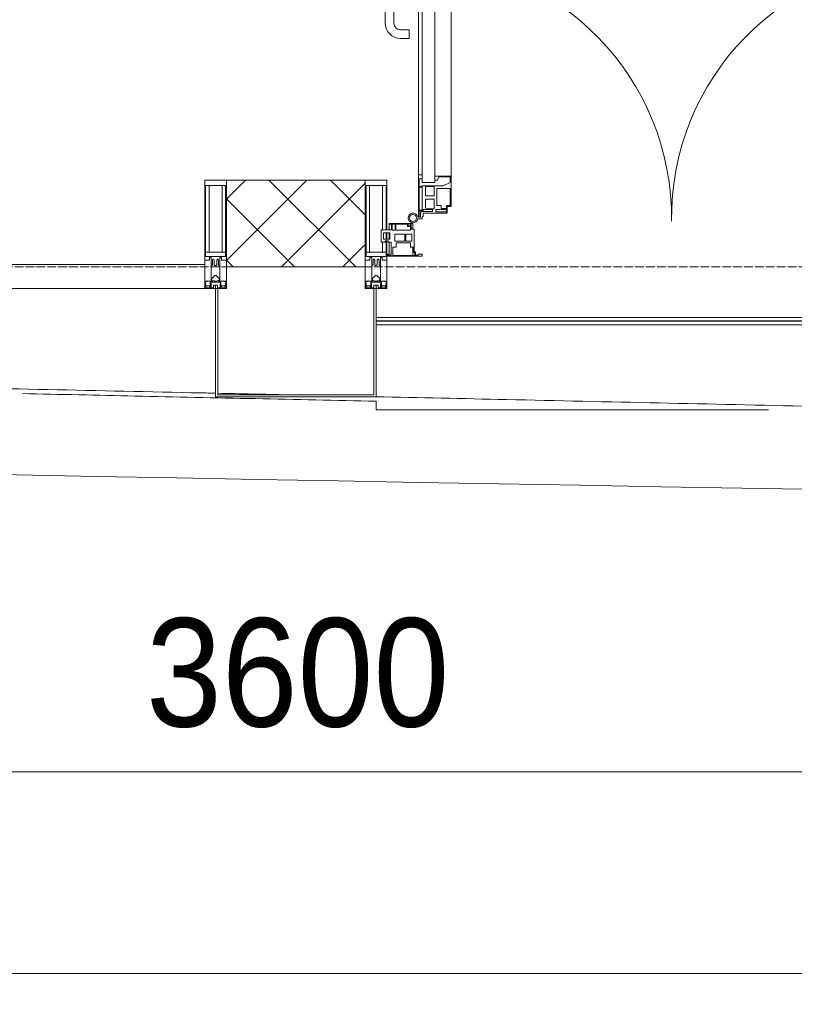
# Model space of a CAD drawing. Header units: millimetres. Extents: x 5617 to 143375, y 7718 to 186221.
# Tile 20 of 106: x 39970 to 41755, y 13700 to 15970. Entities that reach past the tile are written whole.
import ezdxf

# ---------------------------------------------------------------- set-up
doc = ezdxf.new("R2010")
doc.units = ezdxf.units.MM
doc.linetypes.add('ADSK_Линия сетки', pattern=[25, 20, -2.5, 0, -2.5])
for name, color, linetype, lineweight in [('Двери', 7, 'Continuous', 18), ('Импосты витража', 7, 'Continuous', 18), ('Колонны', 7, 'Continuous', 18), ('Ограждение', 7, 'Continuous', 18), ('Оси', 7, 'Continuous', 9), ('Панели витража', 7, 'Continuous', 18), ('Поручни', 7, 'Continuous', 18), ('Размеры', 7, 'Continuous', 9), ('Размеры-100', 7, 'Continuous', 9), ('Стены разрез', 7, 'Continuous', 40), ('Форма', 7, 'Continuous', 18), ('Формообразующий элемент-перекрытие', 7, 'Continuous', 18), ('Элементы узлов', 7, 'Continuous', 18)]:
    doc.layers.add(name, color=color, linetype=linetype, lineweight=lineweight)
doc.styles.add('Arial', font='arial.ttf', dxfattribs={"width": 0.9, "height": 250})
doc.dimstyles.new('Основной_2_5_мм', dxfattribs={"dimscale": 304.8, "dimtxt": 255.06485, "dimasz": 0.463911, "dimexe": 0.492126, "dimexo": 0.492126, "dimgap": 0.098425, "dimtad": 1, "dimdec": 0, "dimdsep": 46, "dimtxsty": 'Arial', "dimblk1": 'OBLIQUE', "dimblk2": 'OBLIQUE', "dimsah": 1, "dimcen": 0.09, "dimdle": 0.492126, "dimazin": 2, "dimtfac": 1, "dimtdec": 4, "dimtix": 1, "dimtmove": 0, "dimatfit": 3, "dimfxl": 1, "dimtvp": 1, "dimtolj": 1, "dimtzin": 0, "dimlwd": 20, "dimlwe": 20, "dimarcsym": 2})

# ---------------------------------------------------------------- blocks, each defined once
blk = doc.blocks.new('A_PAN_ALU_Door_Double - EXT_1_Double_EQ-7507534-МКСС_К4_L08_28_500_')
at = {"layer": 'Двери', "color": 253, "lineweight": 5, "true_color": 0xaaaaaa}
for p, q in [((-583.7, 659.3), (-583.7, 758.9)), ((-583.7, 758.9), (-578.6, 758.9)), ((-583.7, 659.3), (-583.7, 758.9)), ((-583.7, 758.9), (-578.6, 758.9)), ((-581.6, 750.3), (-581.6, 742.3)), ((-579.8, 750.3), (-581.6, 750.3)), ((-581.6, 750.3), (-581.6, 742.3)), ((-579.8, 750.3), (-581.6, 750.3)), ((-579.8, 748.9), (-579.8, 750.3)), ((-579.8, 748.9), (-579.8, 750.3)), ((-578.6, 758.9), (-578.6, 748.9)), ((-578.6, 758.9), (-578.6, 748.9)), ((583.7, 758.9), (578.6, 758.9)), ((578.6, 758.9), (578.6, 748.9)), ((583.7, 758.9), (578.6, 758.9)), ((578.6, 758.9), (578.6, 748.9)), ((579.8, 748.9), (579.8, 750.3)), ((579.8, 750.3), (581.6, 750.3)), ((579.8, 748.9), (579.8, 750.3)), ((579.8, 750.3), (581.6, 750.3)), ((581.6, 750.3), (581.6, 742.3)), ((581.6, 750.3), (581.6, 742.3)), ((583.7, 659.3), (583.7, 758.9)), ((583.7, 659.3), (583.7, 758.9)), ((-581.6, 742.3), (-572.9, 742.3)), ((-581.6, 742.3), (-572.9, 742.3)), ((-581.6, 740.6), (-581.6, 688.2)), ((-574.6, 740.6), (-581.6, 740.6)), ((-581.6, 740.6), (-581.6, 688.2)), ((-574.6, 740.6), (-581.6, 740.6)), ((-578.6, 748.9), (-579.8, 748.9)), ((-578.6, 748.9), (-579.8, 748.9)), ((-574.6, 688.2), (-574.6, 740.6)), ((-574.6, 688.2), (-574.6, 740.6)), ((-572.9, 742.3), (-572.9, 739.3)), ((-572.9, 742.3), (-572.9, 739.3)), ((-572.9, 739.3), (-543.6, 739.3)), ((-572.9, 739.3), (-543.6, 739.3)), ((-566.1, 737.5), (-567.6, 734.8)), ((-566.1, 737.5), (-567.6, 734.8)), ((-567.6, 734.8), (-567.6, 715.8)), ((-567.6, 734.8), (-567.6, 715.8)), ((-547.7, 737.5), (-566.1, 737.5)), ((-547.7, 737.5), (-566.1, 737.5)), ((-547.7, 715.8), (-547.7, 737.5)), ((-547.7, 715.8), (-547.7, 737.5)), ((-543.6, 744.8), (-518.6, 744.8)), ((-543.6, 739.3), (-543.6, 744.8)), ((-543.6, 744.8), (-518.6, 744.8)), ((-543.6, 739.3), (-543.6, 744.8)), ((-541.3, 730.5), (-541.3, 691)), ((-531.2, 730.5), (-541.3, 730.5)), ((-541.3, 730.5), (-541.3, 691)), ((-531.2, 730.5), (-541.3, 730.5)), ((-531.2, 737.1), (-531.2, 730.5)), ((-518.8, 737.1), (-531.2, 737.1)), ((-531.2, 737.1), (-531.2, 730.5)), ((-518.8, 737.1), (-531.2, 737.1)), ((-518.8, 730.6), (-518.8, 737.1)), ((-518.8, 730.6), (-518.8, 737.1)), ((-510.6, 730.6), (-518.8, 730.6)), ((-510.6, 730.6), (-518.8, 730.6)), ((-518.6, 744.8), (-518.6, 741.8)), ((-518.6, 744.8), (-518.6, 741.8)), ((-518.6, 741.8), (-517.1, 741.8)), ((-518.6, 741.8), (-517.1, 741.8)), ((-517.1, 741.8), (-517.1, 732.3)), ((-517.1, 741.8), (-517.1, 732.3)), ((-517.1, 732.3), (-508.2, 732.3)), ((-517.1, 732.3), (-508.2, 732.3)), ((-510.6, 691), (-510.6, 730.6)), ((-510.6, 691), (-510.6, 730.6)), ((-508.2, 732.3), (-508.2, 662.3)), ((-508.2, 732.3), (-508.2, 662.3)), ((517.1, 732.3), (508.2, 732.3)), ((508.2, 732.3), (508.2, 662.3)), ((517.1, 732.3), (508.2, 732.3)), ((508.2, 732.3), (508.2, 662.3)), ((510.6, 691), (510.6, 730.6)), ((510.6, 730.6), (518.8, 730.6)), ((510.6, 691), (510.6, 730.6)), ((510.6, 730.6), (518.8, 730.6)), ((518.6, 741.8), (517.1, 741.8)), ((517.1, 741.8), (517.1, 732.3)), ((518.6, 741.8), (517.1, 741.8)), ((517.1, 741.8), (517.1, 732.3)), ((543.6, 744.8), (518.6, 744.8)), ((518.6, 744.8), (518.6, 741.8)), ((543.6, 744.8), (518.6, 744.8)), ((518.6, 744.8), (518.6, 741.8)), ((518.8, 730.6), (518.8, 737.1)), ((518.8, 737.1), (531.2, 737.1)), ((518.8, 730.6), (518.8, 737.1)), ((518.8, 737.1), (531.2, 737.1)), ((531.2, 737.1), (531.2, 730.5)), ((531.2, 737.1), (531.2, 730.5)), ((531.2, 730.5), (541.3, 730.5)), ((531.2, 730.5), (541.3, 730.5)), ((541.3, 730.5), (541.3, 691)), ((541.3, 730.5), (541.3, 691)), ((543.6, 739.3), (543.6, 744.8)), ((543.6, 739.3), (543.6, 744.8)), ((572.9, 739.3), (543.6, 739.3)), ((572.9, 739.3), (543.6, 739.3)), ((547.7, 715.8), (547.7, 737.5)), ((547.7, 737.5), (566.1, 737.5)), ((547.7, 715.8), (547.7, 737.5)), ((547.7, 737.5), (566.1, 737.5)), ((566.1, 737.5), (567.6, 734.8)), ((566.1, 737.5), (567.6, 734.8)), ((567.6, 734.8), (567.6, 715.8)), ((567.6, 734.8), (567.6, 715.8)), ((581.6, 742.3), (572.9, 742.3)), ((572.9, 742.3), (572.9, 739.3)), ((581.6, 742.3), (572.9, 742.3)), ((572.9, 742.3), (572.9, 739.3)), ((574.6, 688.2), (574.6, 740.6)), ((574.6, 740.6), (581.6, 740.6)), ((574.6, 688.2), (574.6, 740.6)), ((574.6, 740.6), (581.6, 740.6)), ((578.6, 748.9), (579.8, 748.9)), ((578.6, 748.9), (579.8, 748.9)), ((581.6, 740.6), (581.6, 688.2)), ((581.6, 740.6), (581.6, 688.2)), ((-567.6, 715.8), (-547.7, 715.8)), ((-567.6, 715.8), (-547.7, 715.8)), ((-567.6, 708), (-567.6, 688.9)), ((-547.7, 708), (-567.6, 708)), ((-567.6, 708), (-567.6, 688.9)), ((-547.7, 708), (-567.6, 708)), ((-547.7, 686.3), (-547.7, 708)), ((-547.7, 686.3), (-547.7, 708)), ((567.6, 715.8), (547.7, 715.8)), ((567.6, 715.8), (547.7, 715.8)), ((547.7, 708), (567.6, 708)), ((547.7, 686.3), (547.7, 708)), ((547.7, 708), (567.6, 708)), ((547.7, 686.3), (547.7, 708)), ((567.6, 708), (567.6, 688.9)), ((567.6, 708), (567.6, 688.9)), ((-581.6, 688.2), (-574.6, 688.2)), ((-581.6, 688.2), (-574.6, 688.2)), ((-581.6, 686.5), (-581.6, 668.4)), ((-575.4, 686.5), (-581.6, 686.5)), ((-581.6, 686.5), (-581.6, 668.4)), ((-575.4, 686.5), (-581.6, 686.5)), ((-575.4, 684.5), (-575.4, 686.5)), ((-575.4, 684.5), (-575.4, 686.5)), ((-526.4, 684.5), (-575.4, 684.5)), ((-526.4, 684.5), (-575.4, 684.5)), ((-567.6, 688.9), (-566.1, 686.3)), ((-567.6, 688.9), (-566.1, 686.3)), ((-566.1, 686.3), (-547.7, 686.3)), ((-566.1, 686.3), (-547.7, 686.3)), ((-541.3, 691), (-510.6, 691)), ((-541.3, 691), (-510.6, 691)), ((-510.6, 676.8), (-526.4, 684.5)), ((-510.6, 676.8), (-526.4, 684.5)), ((541.3, 691), (510.6, 691)), ((541.3, 691), (510.6, 691)), ((510.6, 676.8), (526.4, 684.5)), ((510.6, 676.8), (526.4, 684.5)), ((526.4, 684.5), (575.4, 684.5)), ((526.4, 684.5), (575.4, 684.5)), ((566.1, 686.3), (547.7, 686.3)), ((566.1, 686.3), (547.7, 686.3)), ((567.6, 688.9), (566.1, 686.3)), ((567.6, 688.9), (566.1, 686.3)), ((581.6, 688.2), (574.6, 688.2)), ((581.6, 688.2), (574.6, 688.2)), ((575.4, 684.5), (575.4, 686.5)), ((575.4, 686.5), (581.6, 686.5)), ((575.4, 684.5), (575.4, 686.5)), ((575.4, 686.5), (581.6, 686.5)), ((581.6, 686.5), (581.6, 668.4)), ((581.6, 686.5), (581.6, 668.4)), ((-583.7, 244.2), (-583.7, 677.3)), ((-574.6, 659.3), (-583.7, 659.3)), ((-574.6, 659.3), (-583.7, 659.3)), ((-581.6, 668.4), (-574.6, 668.4)), ((-581.6, 668.4), (-574.6, 668.4)), ((-574.6, 677.3), (-546, 677.3)), ((-574.6, 244.2), (-574.6, 677.3)), ((-574.6, 668.4), (-574.6, 659.3)), ((-574.6, 668.4), (-574.6, 659.3)), ((-546, 677.3), (-546, 244.2)), ((-546, 672), (-539.3, 672)), ((-546, 662.3), (-546, 672)), ((-546, 672), (-539.3, 672)), ((-546, 662.3), (-546, 672)), ((-508.2, 662.3), (-546, 662.3)), ((-508.2, 662.3), (-546, 662.3)), ((-539.3, 672), (-537.1, 665.9)), ((-539.3, 672), (-537.1, 665.9)), ((-537.1, 665.9), (-537.1, 663.8)), ((-537.1, 665.9), (-537.1, 663.8)), ((-537.1, 663.8), (-510.6, 663.8)), ((-537.1, 663.8), (-510.6, 663.8)), ((-510.6, 663.8), (-510.6, 676.8)), ((-510.6, 663.8), (-510.6, 676.8)), ((-508.2, 662.3), (-508.2, 259.2)), ((508.2, 662.3), (546, 662.3)), ((508.2, 662.3), (546, 662.3)), ((508.2, 662.3), (508.2, 259.2)), ((510.6, 663.8), (510.6, 676.8)), ((510.6, 663.8), (510.6, 676.8)), ((537.1, 663.8), (510.6, 663.8)), ((537.1, 663.8), (510.6, 663.8)), ((539.3, 672), (537.1, 665.9)), ((539.3, 672), (537.1, 665.9)), ((537.1, 665.9), (537.1, 663.8)), ((537.1, 665.9), (537.1, 663.8)), ((546, 672), (539.3, 672)), ((546, 672), (539.3, 672)), ((546, 677.3), (546, 244.2)), ((574.6, 677.3), (546, 677.3)), ((546, 662.3), (546, 672)), ((546, 662.3), (546, 672)), ((574.6, 244.2), (574.6, 677.3)), ((581.6, 668.4), (574.6, 668.4)), ((574.6, 668.4), (574.6, 659.3)), ((581.6, 668.4), (574.6, 668.4)), ((574.6, 668.4), (574.6, 659.3)), ((574.6, 659.3), (583.7, 659.3)), ((574.6, 659.3), (583.7, 659.3)), ((583.7, 244.2), (583.7, 677.3)), ((-583.7, 262.2), (-574.6, 262.2)), ((-583.7, 164.2), (-583.7, 262.2)), ((-581.6, 253.1), (-581.6, 235.1)), ((-574.6, 253.1), (-581.6, 253.1)), ((-574.6, 262.2), (-574.6, 253.1)), ((-546, 259.2), (-508.2, 259.2)), ((-546, 249.6), (-546, 259.2)), ((-537.1, 255.7), (-539.3, 249.6)), ((-537.1, 257.7), (-537.1, 255.7)), ((-510.6, 257.7), (-537.1, 257.7)), ((-510.6, 244.7), (-510.6, 257.7)), ((-508.2, 259.2), (-508.2, 189.3)), ((546, 259.2), (508.2, 259.2)), ((508.2, 259.2), (508.2, 189.3)), ((510.6, 244.7), (510.6, 257.7)), ((510.6, 257.7), (537.1, 257.7)), ((537.1, 257.7), (537.1, 255.7)), ((537.1, 255.7), (539.3, 249.6)), ((546, 249.6), (546, 259.2)), ((583.7, 262.2), (574.6, 262.2)), ((574.6, 262.2), (574.6, 253.1)), ((574.6, 253.1), (581.6, 253.1)), ((581.6, 253.1), (581.6, 235.1)), ((583.7, 164.2), (583.7, 262.2)), ((-581.6, 235.1), (-575.4, 235.1)), ((-581.6, 233.4), (-581.6, 180.9)), ((-574.6, 233.4), (-581.6, 233.4)), ((-575.4, 237), (-526.4, 237)), ((-575.4, 235.1), (-575.4, 237)), ((-574.6, 244.2), (-546, 244.2)), ((-574.6, 180.9), (-574.6, 233.4)), ((-566.1, 235.3), (-567.6, 232.6)), ((-567.6, 232.6), (-567.6, 213.6)), ((-547.7, 235.3), (-566.1, 235.3)), ((-547.7, 213.6), (-547.7, 235.3)), ((-539.3, 249.6), (-546, 249.6)), ((-541.3, 230.6), (-541.3, 191)), ((-510.6, 230.6), (-541.3, 230.6)), ((-526.4, 237), (-510.6, 244.7)), ((-510.6, 191), (-510.6, 230.6)), ((526.4, 237), (510.6, 244.7)), ((510.6, 230.6), (541.3, 230.6)), ((510.6, 191), (510.6, 230.6)), ((575.4, 237), (526.4, 237)), ((539.3, 249.6), (546, 249.6)), ((541.3, 230.6), (541.3, 191)), ((574.6, 244.2), (546, 244.2)), ((547.7, 213.6), (547.7, 235.3)), ((547.7, 235.3), (566.1, 235.3)), ((566.1, 235.3), (567.6, 232.6)), ((567.6, 232.6), (567.6, 213.6)), ((574.6, 233.4), (581.6, 233.4)), ((574.6, 180.9), (574.6, 233.4)), ((575.4, 235.1), (575.4, 237)), ((581.6, 235.1), (575.4, 235.1)), ((581.6, 233.4), (581.6, 180.9)), ((-567.6, 213.6), (-547.7, 213.6)), ((-567.6, 205.7), (-567.6, 186.7)), ((-547.7, 205.7), (-567.6, 205.7)), ((-547.7, 184), (-547.7, 205.7)), ((567.6, 213.6), (547.7, 213.6)), ((547.7, 205.7), (567.6, 205.7)), ((547.7, 184), (547.7, 205.7)), ((567.6, 205.7), (567.6, 186.7)), ((-572.9, 182.2), (-572.9, 179.2)), ((-551.3, 182.2), (-572.9, 182.2)), ((-567.6, 186.7), (-566.1, 184)), ((-566.1, 184), (-547.7, 184)), ((-551.3, 177.5), (-551.3, 182.2)), ((-543.6, 182.2), (-543.6, 176.7)), ((-518.6, 182.2), (-543.6, 182.2)), ((-541.3, 191), (-531.2, 191)), ((-531.2, 191), (-531.2, 184.4)), ((-531.2, 184.4), (-518.8, 184.4)), ((-518.8, 191), (-510.6, 191)), ((-518.8, 184.4), (-518.8, 191)), ((-518.6, 176.7), (-518.6, 182.2)), ((-517.1, 189.3), (-517.1, 173.3)), ((-508.2, 189.3), (-517.1, 189.3)), ((508.2, 189.3), (517.1, 189.3)), ((518.8, 191), (510.6, 191)), ((517.1, 189.3), (517.1, 173.3)), ((518.6, 182.2), (543.6, 182.2)), ((518.6, 176.7), (518.6, 182.2)), ((518.8, 184.4), (518.8, 191)), ((531.2, 184.4), (518.8, 184.4)), ((541.3, 191), (531.2, 191)), ((531.2, 191), (531.2, 184.4)), ((543.6, 182.2), (543.6, 176.7)), ((566.1, 184), (547.7, 184)), ((551.3, 177.5), (551.3, 182.2)), ((551.3, 182.2), (572.9, 182.2)), ((567.6, 186.7), (566.1, 184)), ((572.9, 182.2), (572.9, 179.2)), ((-575.1, 160.7), (-585.4, 160.7)), ((-581.6, 180.9), (-574.6, 180.9)), ((-581.6, 179.2), (-581.6, 164.2)), ((-572.9, 179.2), (-581.6, 179.2)), ((-581.6, 164.2), (-578.6, 164.2)), ((-578.6, 164.2), (-578.6, 174.5)), ((-575.5, 177.5), (-551.3, 177.5)), ((-575.1, 165.6), (-575.1, 160.7)), ((-572.4, 165.6), (-575.1, 165.6)), ((-572.4, 173.3), (-572.4, 165.6)), ((-517.1, 173.3), (-572.4, 173.3)), ((-543.6, 176.7), (-518.6, 176.7)), ((517.1, 173.3), (572.4, 173.3)), ((543.6, 176.7), (518.6, 176.7)), ((575.5, 177.5), (551.3, 177.5)), ((572.4, 173.3), (572.4, 165.6)), ((572.4, 165.6), (575.1, 165.6)), ((572.9, 179.2), (581.6, 179.2)), ((581.6, 180.9), (574.6, 180.9)), ((575.1, 165.6), (575.1, 160.7)), ((575.1, 160.7), (585.4, 160.7)), ((578.6, 164.2), (578.6, 174.5)), ((581.6, 164.2), (578.6, 164.2)), ((581.6, 179.2), (581.6, 164.2))]:
    blk.add_line(p, q, dxfattribs=at)
at = {"layer": 'Двери', "lineweight": 5}
for p, q in [((-597.6, 721.7), (-626.4, 720.7)), ((-597.6, 723.5), (-597.6, 696)), ((-583.6, 726), (-595.1, 726)), ((583.6, 726), (595.1, 726)), ((597.6, 723.5), (597.6, 696)), ((597.6, 721.7), (626.4, 720.7)), ((-660.1, 685.7), (-660.1, 611.5)), ((-640.1, 611.5), (-640.1, 683.8)), ((-624.5, 698.8), (-597.6, 697.7)), ((-595.1, 693.5), (-583.6, 693.5)), ((595.1, 693.5), (583.6, 693.5)), ((624.5, 698.8), (597.6, 697.7)), ((640.1, 611.5), (640.1, 683.8)), ((660.1, 685.7), (660.1, 611.5)), ((-605.1, 596.5), (-625.1, 596.5)), ((-605.1, 576.5), (-605.1, 596.5)), ((605.1, 576.5), (605.1, 596.5)), ((605.1, 596.5), (625.1, 596.5)), ((-625.1, 576.5), (-605.1, 576.5)), ((625.1, 576.5), (605.1, 576.5))]:
    blk.add_line(p, q, dxfattribs=at)
at = {"layer": 'Двери', "color": 254, "lineweight": 5, "true_color": 0xd4d4d4}
for centre, start, end in [((-596.2, 162.6), 359.296, 89.0613), ((596.2, 162.6), 90.9387, 180.704)]:
    blk.add_arc(centre, 596.2, start, end, dxfattribs=at)
at = {"layer": 'Двери', "lineweight": 5}
for centre, radius, start, end in [((-625.1, 685.7), 35, 92.1945, 180), ((-595.1, 723.5), 2.5, 90, 180), ((595.1, 723.5), 2.5, 360, 90), ((625.1, 685.7), 35, 360, 87.8055), ((-625.1, 683.8), 15, 87.8056, 180), ((-595.1, 696), 2.5, 180, 270), ((595.1, 696), 2.5, 270, 360), ((625.1, 683.8), 15, 0, 92.1944), ((-625.1, 611.5), 35, 180, 270), ((-625.1, 611.5), 15, 180, 270), ((625.1, 611.5), 35, 270, 360), ((625.1, 611.5), 15, 270, 360)]:
    blk.add_arc(centre, radius, start, end, dxfattribs=at)
at = {"layer": 'Двери', "color": 253, "lineweight": 5, "true_color": 0xaaaaaa}
for centre, radius, start, end in [((-596.2, 162.7), 11, 16.047, 350.0284), ((-596.2, 162.6), 8, 90, 270), ((-596.2, 162.6), 8, 270, 90), ((-583.7, 166.3), 2.03, 196.0721, 270), ((-575.5, 174.5), 3, 90, 180), ((575.5, 174.5), 3, 360, 90), ((583.7, 166.3), 2.03, 270, 343.9279), ((596.2, 162.7), 11, 189.9716, 163.953), ((596.2, 162.6), 8, 90, 270), ((596.2, 162.6), 8, 270, 90)]:
    blk.add_arc(centre, radius, start, end, dxfattribs=at)
at = {"layer": 'Панели витража', "color": 253, "lineweight": 5, "true_color": 0xaaaaaa}
for p, q in [((-600.3, 150), (-651.2, 150)), ((-651.2, 150), (-651.2, 148.5)), ((-651.2, 148.5), (-645.9, 148.5)), ((-651.2, 148.5), (-651.2, 135.1)), ((-645.9, 148.5), (-645.9, 135.1)), ((-644.3, 134.5), (-644.3, 148.2)), ((-644.3, 148.2), (-637.3, 148.2)), ((-637.3, 148.2), (-637.3, 134.5)), ((-635.9, 134.2), (-635.9, 148.4)), ((-635.9, 148.4), (-608.9, 148.4)), ((-608.9, 148.4), (-608.9, 142.8)), ((-608.9, 142.8), (-601.9, 142.8)), ((-607.5, 148.7), (-601.5, 148.7)), ((-607.5, 144.4), (-607.5, 148.7)), ((-601.5, 144.4), (-607.5, 144.4)), ((-601.9, 142.8), (-601.9, 134.2)), ((-601.5, 148.7), (-601.5, 144.4)), ((-600.3, 136.5), (-600.3, 150)), ((-596.2, 150), (-600.3, 150)), ((-593.3, 136.5), (-600.3, 136.5)), ((-596.2, 136.5), (-596.2, 150)), ((-593.3, 84.8), (-593.3, 136.5)), ((600.3, 136.5), (593.3, 136.5)), ((593.3, 136.5), (593.3, 84.8)), ((596.2, 150), (596.2, 136.5)), ((600.3, 150), (596.2, 150)), ((651.2, 150), (600.3, 150)), ((600.3, 150), (600.3, 136.5)), ((601.5, 144.4), (601.5, 148.7)), ((601.5, 148.7), (607.5, 148.7)), ((607.5, 144.4), (601.5, 144.4)), ((601.9, 134.2), (601.9, 142.8)), ((601.9, 142.8), (608.9, 142.8)), ((607.5, 148.7), (607.5, 144.4)), ((608.9, 142.8), (608.9, 148.4)), ((608.9, 148.4), (635.9, 148.4)), ((635.9, 148.4), (635.9, 134.2)), ((637.3, 148.2), (644.3, 148.2)), ((637.3, 134.5), (637.3, 148.2)), ((644.3, 148.2), (644.3, 134.5)), ((645.9, 135.1), (645.9, 148.5)), ((645.9, 148.5), (651.2, 148.5)), ((651.2, 148.5), (651.2, 150)), ((651.2, 135.1), (651.2, 148.5)), ((-645.9, 135.1), (-669.2, 135.1)), ((-669.2, 135.1), (-669.2, 106.6)), ((-664.2, 113.4), (-664.2, 128.4)), ((-664.2, 128.4), (-649.2, 128.4)), ((-651.2, 128.4), (-651.2, 113.4)), ((-649.2, 128.4), (-649.2, 113.4)), ((-637.3, 134.5), (-644.3, 134.5)), ((-637.8, 108.8), (-637.8, 125)), ((-637.8, 125), (-615.2, 125)), ((-601.9, 134.2), (-635.9, 134.2)), ((-615.2, 125), (-615.2, 108.8)), ((-613, 108.8), (-613, 125)), ((-613, 125), (-598.7, 125)), ((-598.7, 125), (-598.7, 108.8)), ((598.7, 125), (613, 125)), ((598.7, 108.8), (598.7, 125)), ((635.9, 134.2), (601.9, 134.2)), ((613, 125), (613, 108.8)), ((615.2, 125), (637.8, 125)), ((615.2, 108.8), (615.2, 125)), ((644.3, 134.5), (637.3, 134.5)), ((637.8, 125), (637.8, 108.8)), ((669.2, 135.1), (645.9, 135.1)), ((649.2, 128.4), (664.2, 128.4)), ((649.2, 113.4), (649.2, 128.4)), ((651.2, 113.4), (651.2, 128.4)), ((664.2, 128.4), (664.2, 113.4)), ((669.2, 106.6), (669.2, 135.1)), ((-669.2, 106.6), (-660.2, 106.6)), ((-649.2, 113.4), (-664.2, 113.4)), ((-660.2, 106.6), (-660.2, 110.1)), ((-660.2, 110.1), (-653.3, 110.1)), ((-653.3, 110.1), (-653.3, 106.6)), ((-653.3, 106.6), (-646.3, 106.6)), ((-651.2, 106.6), (-651.2, 76.7)), ((-646.3, 106.6), (-646.3, 76.7)), ((-642.4, 76.3), (-642.4, 95.5)), ((-642.4, 95.5), (-635.3, 95.5)), ((-615.2, 108.8), (-637.8, 108.8)), ((-635.3, 95.5), (-635.3, 105)), ((-635.3, 105), (-602.1, 105)), ((-598.7, 108.8), (-613, 108.8)), ((-602.1, 105), (-602.1, 95.5)), ((-602.1, 95.5), (-595.8, 95.5)), ((-596.2, 76.2), (-596.2, 95.5)), ((-595.8, 95.5), (-595.8, 89)), ((595.8, 89), (595.8, 95.5)), ((595.8, 95.5), (602.1, 95.5)), ((596.2, 95.5), (596.2, 76.2)), ((613, 108.8), (598.7, 108.8)), ((602.1, 95.5), (602.1, 105)), ((602.1, 105), (635.3, 105)), ((637.8, 108.8), (615.2, 108.8)), ((635.3, 105), (635.3, 95.5)), ((635.3, 95.5), (642.4, 95.5)), ((642.4, 95.5), (642.4, 76.3)), ((646.3, 76.7), (646.3, 106.6)), ((646.3, 106.6), (653.3, 106.6)), ((664.2, 113.4), (649.2, 113.4)), ((651.2, 76.7), (651.2, 106.6)), ((653.3, 106.6), (653.3, 110.1)), ((653.3, 110.1), (660.2, 110.1)), ((660.2, 110.1), (660.2, 106.6)), ((660.2, 106.6), (669.2, 106.6)), ((-652.8, 79.5), (-654.3, 79.5)), ((-654.3, 79.5), (-654.3, 74.5)), ((-654.3, 74.5), (-575.3, 74.5)), ((-652.8, 76.7), (-652.8, 79.5)), ((-646.3, 76.7), (-652.8, 76.7)), ((-592, 76.3), (-642.4, 76.3)), ((-595.8, 89), (-595, 88.2)), ((-595, 88.2), (-595, 83.1)), ((-595, 83.1), (-592, 83.1)), ((-590.3, 84.8), (-593.3, 84.8)), ((-592, 83.1), (-592, 76.3)), ((-590.3, 76.5), (-590.3, 84.8)), ((-583.9, 76.5), (-590.3, 76.5)), ((-575.3, 79.5), (-583.9, 79.5)), ((-583.9, 79.5), (-583.9, 76.5)), ((-575.3, 74.5), (-575.3, 79.5)), ((583.9, 79.5), (575.3, 79.5)), ((575.3, 79.5), (575.3, 74.5)), ((575.3, 74.5), (654.3, 74.5)), ((583.9, 76.5), (583.9, 79.5)), ((590.3, 76.5), (583.9, 76.5)), ((593.3, 84.8), (590.3, 84.8)), ((590.3, 84.8), (590.3, 76.5)), ((592, 76.3), (592, 83.1)), ((592, 83.1), (595, 83.1)), ((642.4, 76.3), (592, 76.3)), ((595, 88.2), (595.8, 89)), ((595, 83.1), (595, 88.2)), ((652.8, 76.7), (646.3, 76.7)), ((654.3, 79.5), (652.8, 79.5)), ((652.8, 79.5), (652.8, 76.7)), ((654.3, 74.5), (654.3, 79.5))]:
    blk.add_line(p, q, dxfattribs=at)
blk = doc.blocks.new('System Panel - A_PAN_Glass-7508020-МКСС_К4_L08_28_500_')
at = {"layer": 'Панели витража', "color": 253, "lineweight": 5, "true_color": 0xaaaaaa}
for p, q in [((656.25, 55), (-656.25, 55)), ((-656.25, 55), (-656.25, 0)), ((656.25, 0), (656.25, 55)), ((-656.25, 0), (656.25, 0))]:
    blk.add_line(p, q, dxfattribs=at)
blk = doc.blocks.new('Rectangular Mullion - 50Wx250H-2623690-МКСС_К4_L08_28_500_')
at = {"layer": 'Элементы узлов', "color": 253, "lineweight": 5, "true_color": 0xaaaaaa}
for p, q in [((-25, 65.2), (-25, 250)), ((-25, 250), (0, 250)), ((25, 250), (0, 250)), ((25, 65.2), (25, 250)), ((-23, 237.3), (0, 237.3)), ((-23, 237.3), (-23, 73.6)), ((-14.9, 84), (-14.9, 237.3)), ((23, 237.3), (0, 237.3)), ((14.9, 84), (14.9, 237.3)), ((23, 237.3), (23, 73.6)), ((0, 84), (-23, 84)), ((-0.5, 73.6), (-23, 73.6)), ((-14, 71.3), (-14, 65.2)), ((-10, 71.3), (-14, 71.3)), ((-10, 53), (-10, 71.3)), ((0, 84), (23, 84)), ((0.5, 73.6), (23, 73.6)), ((10, 71.3), (14, 71.3)), ((10, 53), (10, 71.3)), ((14, 71.3), (14, 65.2)), ((-14, 65.2), (-25, 65.2)), ((-8.7, 53), (-10, 53)), ((-10, 53), (-10, 17)), ((-8.7, 53), (-7, 54.7)), ((-7, 65.2), (-5.9, 67.3)), ((-7, 65.2), (-7, 54.7)), ((-4.1, 67.3), (-5.9, 67.3)), ((-4.1, 67.3), (-2.9, 65.1)), ((-2.9, 65.1), (-2.9, 54.6)), ((-1.3, 53), (-2.9, 54.6)), ((0, 53), (-1.3, 53)), ((0, 53), (1.3, 53)), ((1.3, 53), (2.9, 54.6)), ((4.1, 67.3), (2.9, 65.1)), ((2.9, 65.1), (2.9, 54.6)), ((4.1, 67.3), (5.9, 67.3)), ((7, 65.2), (5.9, 67.3)), ((7, 65.2), (7, 54.7)), ((8.7, 53), (7, 54.7)), ((8.7, 53), (10, 53)), ((10, 53), (10, 17)), ((14, 65.2), (25, 65.2)), ((-8.5, 23), (-1.5, 30)), ((-8.5, 18.5), (-8.5, 23)), ((-1.5, 30), (0, 30)), ((1.5, 30), (0, 30)), ((8.5, 23), (1.5, 30)), ((8.5, 18.5), (8.5, 23)), ((-23.8, 14.6), (-25, 14.2)), ((-25, 0), (-25, 14.2)), ((-22.3, 17), (-23.8, 17)), ((-23.8, 17), (-23.8, 14.6)), ((-22.5, 10.6), (-23.8, 14.6)), ((-22.5, 10.6), (-23.7, 9.9)), ((-23.7, 1.3), (-23.7, 9.9)), ((-23.7, 1.3), (-11.8, 1.3)), ((-23.2, 10.2), (-22.5, 8)), ((-22.5, 8), (-22.5, 4.5)), ((-21.3, 4.5), (-22.5, 4.5)), ((-22.3, 17), (-22.3, 16)), ((-22.3, 16), (-21.3, 16)), ((-19, 17.6), (-21.3, 16)), ((-21.3, 4.5), (-21.3, 6.5)), ((-21.3, 6.5), (-14.2, 6.5)), ((-18.4, 16.6), (-19, 17.6)), ((-7.4, 16.6), (-18.4, 16.6)), ((-14.2, 6.5), (-14.2, 4.5)), ((-13.2, 4.5), (-14.2, 4.5)), ((-13.2, 4.5), (-12.2, 7.2)), ((-12.7, 7.6), (-11.3, 11.4)), ((-12.7, 7.6), (-11.8, 6.9)), ((-12.2, 9), (-12.2, 14.8)), ((-12.2, 14.8), (0, 14.8)), ((-11.8, 1.3), (-11.8, 6.9)), ((-10.5, 11.2), (-11.3, 11.4)), ((-10.5, 1.5), (-10.5, 11.2)), ((-4.8, 1.5), (-10.5, 1.5)), ((-10, 17), (-7.5, 17)), ((-7.5, 18.5), (-8.5, 18.5)), ((-7.5, 17), (-7.5, 18.5)), ((-7.4, 18), (-7.4, 16.6)), ((-2.6, 18), (-7.4, 18)), ((0, 8), (-4.8, 8)), ((-4.8, 1.5), (-4.8, 8)), ((-2.6, 18), (-2.6, 16.8)), ((-2.6, 16.8), (0, 16.8)), ((2.6, 16.8), (0, 16.8)), ((0, 14.8), (0, 16.8)), ((0, 14.8), (0, 16.8)), ((12.2, 14.8), (0, 14.8)), ((0, 0), (0, 8)), ((0, 8), (4.8, 8)), ((0, 0), (0, 8)), ((2.6, 18), (2.6, 16.8)), ((2.6, 18), (7.4, 18)), ((4.8, 1.5), (4.8, 8)), ((4.8, 1.5), (10.5, 1.5)), ((7.4, 18), (7.4, 16.6)), ((7.4, 16.6), (18.4, 16.6)), ((7.5, 18.5), (8.5, 18.5)), ((7.5, 17), (7.5, 18.5)), ((10, 17), (7.5, 17)), ((10.5, 11.2), (11.3, 11.4)), ((10.5, 1.5), (10.5, 11.2)), ((12.7, 7.6), (11.3, 11.4)), ((12.7, 7.6), (11.8, 6.9)), ((11.8, 1.3), (11.8, 6.9)), ((23.7, 1.3), (11.8, 1.3)), ((12.2, 9), (12.2, 14.8)), ((13.2, 4.5), (12.2, 7.2)), ((13.2, 4.5), (14.2, 4.5)), ((21.3, 6.5), (14.2, 6.5)), ((14.2, 6.5), (14.2, 4.5)), ((18.4, 16.6), (19, 17.6)), ((19, 17.6), (21.3, 16)), ((22.3, 16), (21.3, 16)), ((21.3, 4.5), (21.3, 6.5)), ((21.3, 4.5), (22.5, 4.5)), ((22.3, 17), (22.3, 16)), ((22.3, 17), (23.8, 17)), ((22.5, 10.6), (23.8, 14.6)), ((22.5, 10.6), (23.7, 9.9)), ((23.2, 10.2), (22.5, 8)), ((22.5, 8), (22.5, 4.5)), ((23.7, 1.3), (23.7, 9.9)), ((23.8, 17), (23.8, 14.6)), ((23.8, 14.6), (25, 14.2)), ((25, 0), (25, 14.2)), ((-25, 0), (0, 0)), ((25, 0), (0, 0))]:
    blk.add_line(p, q, dxfattribs=at)
for centre, start, end in [((-0.5, 73.1), 360, 90), ((0.5, 73.1), 90, 180)]:
    blk.add_arc(centre, 0.5, start, end, dxfattribs=at)
blk = doc.blocks.new('Rectangular Mullion - R_StandardFrame_50Wx250H-V62-МКСС_К4_L08_28_500_')
at = {"layer": 'Импосты витража', "color": 253, "lineweight": 5, "true_color": 0xaaaaaa}
for p, q in [((-25, -250), (-25, 0)), ((-25, 0), (0, 0)), ((5, 0), (25, 0)), ((25, 0), (25, -250)), ((25, -250), (-25, -250))]:
    blk.add_line(p, q, dxfattribs=at)
blk = doc.blocks.new('Rectangular Mullion - 50Wx250H-V65-МКСС_К4_L08_28_500_')
at = {"layer": 'Элементы узлов', "color": 253, "lineweight": 5, "true_color": 0xaaaaaa}
for p, q in [((-25, 65.2), (-25, 250)), ((-25, 250), (0, 250)), ((25, 250), (0, 250)), ((25, 135.1), (25, 250)), ((-23, 237.3), (0, 237.3)), ((-23, 237.3), (-23, 73.6)), ((-14.9, 84), (-14.9, 237.3)), ((23, 237.3), (0, 237.3)), ((14.9, 135.1), (14.9, 237.3)), ((23, 237.3), (23, 135.1)), ((23, 128.4), (23, 113.4)), ((25, 113.4), (25, 128.4)), ((14.9, 84), (14.9, 106.6)), ((23, 110.1), (23, 73.6)), ((25, 65.2), (25, 110.1)), ((0, 84), (-23, 84)), ((-0.5, 73.6), (-23, 73.6)), ((-14, 71.3), (-14, 65.2)), ((-10, 71.3), (-14, 71.3)), ((-10, 53), (-10, 71.3)), ((0, 84), (23, 84)), ((0.5, 73.6), (23, 73.6)), ((10, 71.3), (14, 71.3)), ((10, 53), (10, 71.3)), ((14, 71.3), (14, 65.2)), ((-14, 65.2), (-25, 65.2)), ((-8.7, 53), (-10, 53)), ((-10, 53), (-10, 17)), ((-8.7, 53), (-7, 54.7)), ((-7, 65.2), (-5.9, 67.3)), ((-7, 65.2), (-7, 54.7)), ((-4.1, 67.3), (-5.9, 67.3)), ((-4.1, 67.3), (-2.9, 65.1)), ((-2.9, 65.1), (-2.9, 54.6)), ((-1.3, 53), (-2.9, 54.6)), ((0, 53), (-1.3, 53)), ((0, 53), (1.3, 53)), ((1.3, 53), (2.9, 54.6)), ((4.1, 67.3), (2.9, 65.1)), ((2.9, 65.1), (2.9, 54.6)), ((4.1, 67.3), (5.9, 67.3)), ((7, 65.2), (5.9, 67.3)), ((7, 65.2), (7, 54.7)), ((8.7, 53), (7, 54.7)), ((8.7, 53), (10, 53)), ((10, 53), (10, 17)), ((14, 65.2), (25, 65.2)), ((-8.5, 23), (-1.5, 30)), ((-8.5, 18.5), (-8.5, 23)), ((-1.5, 30), (0, 30)), ((1.5, 30), (0, 30)), ((8.5, 23), (1.5, 30)), ((8.5, 18.5), (8.5, 23)), ((-23.8, 14.6), (-25, 14.2)), ((-25, 0), (-25, 14.2)), ((-22.3, 17), (-23.8, 17)), ((-23.8, 17), (-23.8, 14.6)), ((-22.5, 10.6), (-23.8, 14.6)), ((-22.5, 10.6), (-23.7, 9.9)), ((-23.7, 1.3), (-23.7, 9.9)), ((-23.7, 1.3), (-11.8, 1.3)), ((-23.2, 10.2), (-22.5, 8)), ((-22.5, 8), (-22.5, 4.5)), ((-21.3, 4.5), (-22.5, 4.5)), ((-22.3, 17), (-22.3, 16)), ((-22.3, 16), (-21.3, 16)), ((-19, 17.6), (-21.3, 16)), ((-21.3, 4.5), (-21.3, 6.5)), ((-21.3, 6.5), (-14.2, 6.5)), ((-18.4, 16.6), (-19, 17.6)), ((-7.4, 16.6), (-18.4, 16.6)), ((-14.2, 6.5), (-14.2, 4.5)), ((-13.2, 4.5), (-14.2, 4.5)), ((-13.2, 4.5), (-12.2, 7.2)), ((-12.7, 7.6), (-11.3, 11.4)), ((-12.7, 7.6), (-11.8, 6.9)), ((-12.2, 9), (-12.2, 14.8)), ((-12.2, 14.8), (0, 14.8)), ((-11.8, 1.3), (-11.8, 6.9)), ((-10.5, 11.2), (-11.3, 11.4)), ((-10.5, 1.5), (-10.5, 11.2)), ((-4.8, 1.5), (-10.5, 1.5)), ((-10, 17), (-7.5, 17)), ((-7.5, 18.5), (-8.5, 18.5)), ((-7.5, 17), (-7.5, 18.5)), ((-7.4, 18), (-7.4, 16.6)), ((-2.6, 18), (-7.4, 18)), ((0, 8), (-4.8, 8)), ((-4.8, 1.5), (-4.8, 8)), ((-2.6, 18), (-2.6, 16.8)), ((-2.6, 16.8), (0, 16.8)), ((2.6, 16.8), (0, 16.8)), ((0, 14.8), (0, 16.8)), ((0, 14.8), (0, 16.8)), ((12.2, 14.8), (0, 14.8)), ((0, 0), (0, 8)), ((0, 8), (4.8, 8)), ((0, 0), (0, 8)), ((2.6, 18), (2.6, 16.8)), ((2.6, 18), (7.4, 18)), ((4.8, 1.5), (4.8, 8)), ((4.8, 1.5), (10.5, 1.5)), ((7.4, 18), (7.4, 16.6)), ((7.4, 16.6), (18.4, 16.6)), ((7.5, 18.5), (8.5, 18.5)), ((7.5, 17), (7.5, 18.5)), ((10, 17), (7.5, 17)), ((10.5, 11.2), (11.3, 11.4)), ((10.5, 1.5), (10.5, 11.2)), ((12.7, 7.6), (11.3, 11.4)), ((12.7, 7.6), (11.8, 6.9)), ((11.8, 1.3), (11.8, 6.9)), ((23.7, 1.3), (11.8, 1.3)), ((12.2, 9), (12.2, 14.8)), ((13.2, 4.5), (12.2, 7.2)), ((13.2, 4.5), (14.2, 4.5)), ((21.3, 6.5), (14.2, 6.5)), ((14.2, 6.5), (14.2, 4.5)), ((18.4, 16.6), (19, 17.6)), ((19, 17.6), (21.3, 16)), ((22.3, 16), (21.3, 16)), ((21.3, 4.5), (21.3, 6.5)), ((21.3, 4.5), (22.5, 4.5)), ((22.3, 17), (22.3, 16)), ((22.3, 17), (23.8, 17)), ((22.5, 10.6), (23.8, 14.6)), ((22.5, 10.6), (23.7, 9.9)), ((23.2, 10.2), (22.5, 8)), ((22.5, 8), (22.5, 4.5)), ((23.7, 1.3), (23.7, 9.9)), ((23.8, 17), (23.8, 14.6)), ((23.8, 14.6), (25, 14.2)), ((25, 0), (25, 14.2)), ((-25, 0), (0, 0)), ((25, 0), (0, 0))]:
    blk.add_line(p, q, dxfattribs=at)
for centre, start, end in [((-0.5, 73.1), 360, 90), ((0.5, 73.1), 90, 180)]:
    blk.add_arc(centre, 0.5, start, end, dxfattribs=at)
blk = doc.blocks.new('Rectangular Mullion - R_StandardFrame_50Wx250H-V66-МКСС_К4_L08_28_500_')
at = {"layer": 'Импосты витража', "color": 253, "lineweight": 5, "true_color": 0xaaaaaa}
for p, q in [((-25, -250), (-25, 0)), ((-25, 0), (-5, 0)), ((0, 0), (25, 0)), ((25, 0), (25, -110.1)), ((25, -113.4), (25, -128.4)), ((25, -135.1), (25, -250)), ((25, -250), (-25, -250))]:
    blk.add_line(p, q, dxfattribs=at)
blk = doc.blocks.new('Ограждение - Ограждение-5915644-МКСС_К4_L08_28_500_')
at = {"layer": 'Поручни', "color": 253, "lineweight": 5, "true_color": 0xaaaaaa}
for p, q in [((17747.5, -116.5), (16385, -116.5)), ((17747.5, -124.5), (16385, -124.5)), ((17747.5, -125.5), (16385, -125.5)), ((17747.5, -133.5), (16385, -133.5))]:
    blk.add_line(p, q, dxfattribs=at)
blk = doc.blocks.new('A_SLK_PAN_Type1 - Прямой тип панели-6537549-МКСС_К4_L08_28_500_')
at = {"layer": 'Колонны', "lineweight": 5}
for p, q in [((-185, 250), (185, 250)), ((-185, 0), (-185, 250)), ((185, 250), (185, 0)), ((-180, 245), (-180, 0)), ((180, 245), (-180, 245)), ((180, 0), (180, 245)), ((-180, 0), (-185, 0)), ((185, 0), (180, 0))]:
    blk.add_line(p, q, dxfattribs=at)
blk = doc.blocks.new('A_OGR_PAN_Отлив - A_OGR_PAN_Отлив-6121860-МКСС_К4_L08_28_500_')
at = {"layer": 'Колонны', "color": 253, "lineweight": 5, "true_color": 0xaaaaaa}
for q in [(-681.2, -260), (223.4, -280)]:
    blk.add_line((-681.2, -280), q, dxfattribs=at)
blk = doc.blocks.new('135_SLK_K4_AR_FCD_rvt-1-МКСС_К4_L08_28_500_')
at = {"layer": 'Стены разрез', "lineweight": 5, "true_color": 0xaaaaaa}
h = blk.add_hatch(dxfattribs=at)
h.set_pattern_fill('FP_4', color=253, style=0, pattern_type=2)
h.set_pattern_definition([(45, (0, 0), (-70.71068, 70.71068), []), (135, (0, 0), (-70.71068, -70.71068), [])])
h.paths.add_polyline_path([(98995.7, 15400), (99110, 15400), (99110, 15600), (98790, 15600), (98790, 15400), (98797.7, 15400)])
at = {"layer": 'Стены разрез', "color": 253, "lineweight": 9, "true_color": 0xaaaaaa}
for p, q in [((99110, 15600), (98790, 15600)), ((98790, 15600), (98790, 15400)), ((99110, 15400), (99110, 15600)), ((98790, 15400), (99110, 15400))]:
    blk.add_line(p, q, dxfattribs=at)
at = {"layer": 'Форма', "color": 253, "lineweight": 5, "true_color": 0xaaaaaa}
blk.add_open_spline([(86521.6, 15166.7), (93350.6, 15045.2), (102900.8, 14744.4), (112939.9, 14812.1), (114511.7, 14829.1)], degree=3, knots=[13.295672, 13.295672, 13.295672, 13.295672, 55.669869, 63.58486, 63.58486, 63.58486, 63.58486], dxfattribs=at)
at = {"layer": 'Форма', "color": 253, "lineweight": 9, "true_color": 0xaaaaaa}
for points, knots in [([(97282, 15140), (97294.9, 15139.8), (97425.4, 15137.1), (97673.4, 15132), (98025.7, 15124.5), (98378.1, 15117), (98624.6, 15111.7), (98753.5, 15108.9), (98765, 15108.7)], [-0.84931802, -0.84931802, -0.84931802, -0.84931802, -0.84848485, -0.84090909, -0.83333333, -0.82575758, -0.81818182, -0.81744255, -0.81744255, -0.81744255, -0.81744255]), ([(99135.1, 15100.6), (99235.2, 15098.4), (99452.8, 15093.6), (99787.9, 15086.2), (100140.4, 15078.4), (100377, 15073.2), (100496, 15070.6), (100497.6, 15070.5)], [-0.80948946, -0.80948946, -0.80948946, -0.80948946, -0.8030303, -0.79545455, -0.78787879, -0.78030303, -0.78020277, -0.78020277, -0.78020277, -0.78020277])]:
    blk.add_open_spline(points, degree=3, knots=knots, dxfattribs=at)
blk.add_open_spline([(98769.9, 15108.5), (98823.6, 15107.4), (98877.3, 15106.2), (98931, 15105)], degree=3, dxfattribs=at)
at = {"layer": 'Формообразующий элемент-перекрытие', "color": 253, "lineweight": 5, "true_color": 0xaaaaaa}
blk.add_open_spline([(99135, 15090), (98949.7, 15094), (98678.1, 15100), (98406.4, 15105.9), (98320.2, 15107.8)], degree=3, knots=[0.80067894, 0.80067894, 0.80067894, 0.80067894, 0.8125, 0.81800299, 0.81800299, 0.81800299, 0.81800299], dxfattribs=at)
at = {"layer": 'Импосты витража', "color": 253, "lineweight": 5, "true_color": 0xaaaaaa}
for name, p in [('Rectangular Mullion - 50Wx250H-2623690-МКСС_К4_L08_28_500_', (98765, 15350)), ('Rectangular Mullion - 50Wx250H-V65-МКСС_К4_L08_28_500_', (99135, 15350))]:
    blk.add_blockref(name, p, dxfattribs=at)
at = {"layer": 'Импосты витража', "color": 253, "lineweight": 5, "true_color": 0xaaaaaa, "extrusion": (0, 0, -1), "rotation": 180}
for name, p in [('Rectangular Mullion - R_StandardFrame_50Wx250H-V62-МКСС_К4_L08_28_500_', (-98765, 15350)), ('Rectangular Mullion - R_StandardFrame_50Wx250H-V66-МКСС_К4_L08_28_500_', (-99135, 15350))]:
    blk.add_blockref(name, p, dxfattribs=at)
at = {"layer": 'Колонны', "color": 253, "lineweight": 5, "true_color": 0xaaaaaa, "rotation": 180}
blk.add_blockref('A_SLK_PAN_Type1 - Прямой тип панели-6537549-МКСС_К4_L08_28_500_', (98950, 15350), dxfattribs=at)
at = {"layer": 'Колонны', "color": 253, "lineweight": 5, "true_color": 0xaaaaaa}
blk.add_blockref('A_OGR_PAN_Отлив - A_OGR_PAN_Отлив-6121860-МКСС_К4_L08_28_500_', (99816.3, 15350), dxfattribs=at)
at = {"layer": 'Ограждение', "color": 253, "lineweight": 5, "true_color": 0xaaaaaa}
blk.add_blockref('Ограждение - Ограждение-5915644-МКСС_К4_L08_28_500_', (82750, 15400), dxfattribs=at)
at = {"layer": 'Панели витража', "color": 253, "lineweight": 5, "true_color": 0xaaaaaa}
for name, p in [('A_PAN_ALU_Door_Double - EXT_1_Double_EQ-7507534-МКСС_К4_L08_28_500_', (99816.3, 15350)), ('System Panel - A_PAN_Glass-7508020-МКСС_К4_L08_28_500_', (98083.8, 15350))]:
    blk.add_blockref(name, p, dxfattribs=at)
blk = doc.blocks.new('DIMBLOCK5-МКСС_К4_L08_28_500_')
at = {"layer": 'Размеры-100', "lineweight": 20, "transparency": 16777216}
for p, q in [((38806.2, 14235.5), (38806.2, 14385.5)), ((42406.2, 14235.5), (42406.2, 14385.5)), ((38806.2, 14235.5), (42406.2, 14235.5)), ((38806.2, 14235.5), (38806.2, 14185.5)), ((42406.2, 14235.5), (42406.2, 14185.5))]:
    blk.add_line(p, q, dxfattribs=at)
at = {"layer": 'Размеры-100', "lineweight": 40, "transparency": 16777216}
for p, q in [((38806.2, 14235.5), (38876.9, 14306.2)), ((42406.2, 14235.5), (42476.9, 14306.2)), ((38806.2, 14235.5), (38735.5, 14164.8)), ((42406.2, 14235.5), (42335.5, 14164.8))]:
    blk.add_line(p, q, dxfattribs=at)
at = {"layer": 'Размеры-100', "color": 0, "lineweight": 20, "transparency": 16777216, "insert": (40260.9, 14590.1), "char_height": 250, "width": 828.765, "attachment_point": 1, "line_spacing_factor": 0.941778, "style": 'Arial'}
blk.add_mtext('3600', dxfattribs=at)
blk = doc.blocks.new('_Oblique')
at = {"color": 0, "linetype": 'ByBlock', "lineweight": -2}
blk.add_line((-0.5, -0.5), (0.5, 0.5), dxfattribs=at)
blk = doc.blocks.new('DIMBLOCK20-МКСС_К4_L08_28_500_')
at = {"layer": 'Размеры-100', "lineweight": 20, "transparency": 16777216}
for p, q in [((28706.2, 13770.6), (28706.2, 13920.6)), ((78406.2, 13770.6), (78406.2, 13920.6)), ((28556.2, 13770.6), (78556.2, 13770.6)), ((28706.2, 13770.6), (28706.2, 13720.6)), ((78406.2, 13770.6), (78406.2, 13720.6))]:
    blk.add_line(p, q, dxfattribs=at)
at = {"layer": 'Размеры-100', "lineweight": 40, "transparency": 16777216}
for p, q in [((28706.2, 13770.6), (28776.9, 13841.3)), ((78406.2, 13770.6), (78476.9, 13841.3)), ((28706.2, 13770.6), (28635.5, 13699.9)), ((78406.2, 13770.6), (78335.5, 13699.9))]:
    blk.add_line(p, q, dxfattribs=at)
at = {"layer": 'Размеры-100', "color": 0, "lineweight": 20, "transparency": 16777216, "insert": (53124.6, 14125.2), "char_height": 250, "width": 1035.956, "attachment_point": 1, "line_spacing_factor": 0.941778, "style": 'Arial'}
blk.add_mtext('49700', dxfattribs=at)

msp = doc.modelspace()

# ---------------------------------------------------------------- linework, layer by layer
at = {"layer": 'Оси', "linetype": 'ADSK_Линия сетки'}
msp.add_line((78406.2, 15400), (26144.7, 15400), dxfattribs=at)

# ---------------------------------------------------------------- block references
at = {"lineweight": 5}
msp.add_blockref('135_SLK_K4_AR_FCD_rvt-1-МКСС_К4_L08_28_500_', (-58343.8, 0), dxfattribs=at)

# ---------------------------------------------------------------- dimensions: what is measured, and where the dimension line sits
at = {"layer": 'Размеры', "lineweight": 20}
for base, p1, p2, override, picture, middle in [((42406.2, 14235.5), (38806.2, 14335.5), (42406.2, 14335.5), {"dimpost": '<>', "dimfxl": 3600}, 'DIMBLOCK5-МКСС_К4_L08_28_500_', (40606.2, 14393.3)), ((78406.2, 13770.6), (28706.2, 13870.6), (78406.2, 13870.6), {"dimpost": '<>', "dimfxl": 49700}, 'DIMBLOCK20-МКСС_К4_L08_28_500_', (53556.2, 13928.3))]:
    dim = msp.add_linear_dim(base=base, p1=p1, p2=p2, dimstyle='Основной_2_5_мм', override=override, dxfattribs=at)
    dim.commit()
    dim.dimension.update_dxf_attribs({"geometry": picture, "text_midpoint": middle})

doc.saveas('drawing.dxf')
